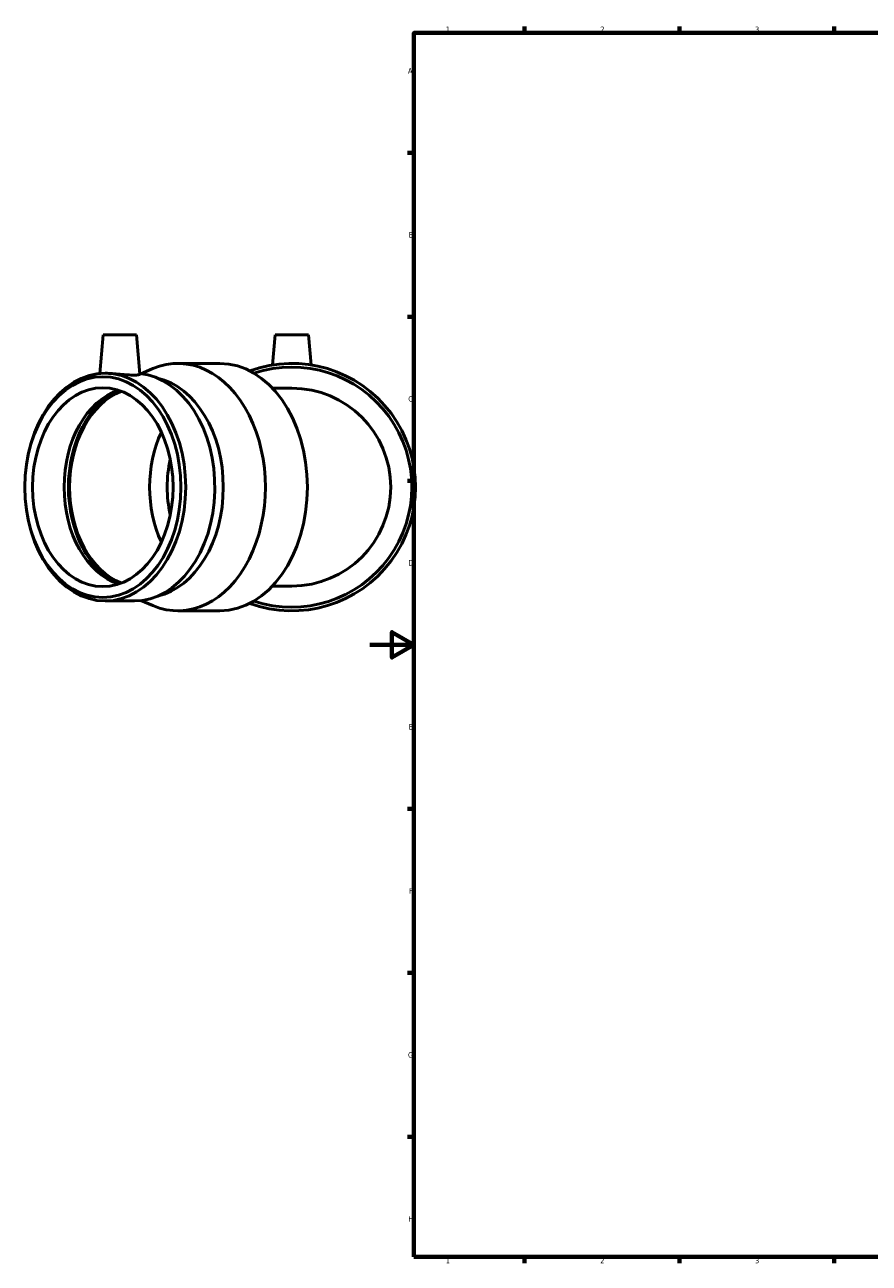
# Model space of a CAD drawing. Header units: millimetres. Extents: x -385 to 1435, y -208 to 1199.
# Tile 1 of 7: x -156 to 226, y 17 to 578. Entities that reach past the tile are written whole.
import ezdxf

# ---------------------------------------------------------------- set-up
doc = ezdxf.new("R2010")
doc.units = ezdxf.units.MM
doc.layers.add('Border (ISO)', color=7, linetype='Continuous', lineweight=70)
doc.layers.add('Visible (ISO)', color=7, linetype='Continuous', lineweight=50)
doc.styles.add('Note Text (ISO)', font='tahoma.ttf')

# ---------------------------------------------------------------- blocks, each defined once
blk = doc.blocks.new('Borders Default Border')
at = {"layer": 'Border (ISO)'}
for p, q in [((70.08, 574), (70.08, 576.9)), ((140.17, 574), (140.17, 576.9)), ((210.25, 574), (210.25, 576.9)), ((20, 519.75), (17.1, 519.75)), ((20, 445.5), (17.1, 445.5)), ((20, 371.25), (17.1, 371.25)), ((20, 222.75), (17.1, 222.75)), ((20, 148.5), (17.1, 148.5)), ((20, 74.25), (17.1, 74.25)), ((70.08, 20), (70.08, 17.1)), ((140.17, 20), (140.17, 17.1)), ((210.25, 20), (210.25, 17.1))]:
    blk.add_line(p, q, dxfattribs=at)
at = {"layer": 'Border (ISO)', "flags": 128}
for points in [[(20, 20), (20, 574), (821, 574), (821, 20), (20, 20)], [(0, 297), (20, 297), (10, 302.77), (10, 291.23), (20, 297)]]:
    blk.add_lwpolyline(points, dxfattribs=at)
at = {"layer": 'Border (ISO)', "color": 232, "true_color": 0xca0064, "char_height": 2.5, "attachment_point": 7, "style": 'Note Text (ISO)'}
for s, insert in [('1', (34.48, 574.4)), ('2', (104.37, 574.4)), ('3', (174.43, 574.35)), ('A', (17.29, 555.62)), ('B', (17.59, 481.37)), ('C', (17.43, 407.08)), ('D', (17.43, 332.88)), ('E', (17.64, 258.63)), ('F', (17.7, 184.38)), ('G', (17.31, 110.08)), ('H', (17.44, 35.88)), ('1', (34.48, 17.1)), ('2', (104.37, 17.1)), ('3', (174.43, 17.05))]:
    blk.add_mtext(s, dxfattribs=dict(at, insert=insert))

msp = doc.modelspace()

# ---------------------------------------------------------------- linework, layer by layer
at = {"layer": 'Visible (ISO)'}
for p, q in [((-120.69, 437.427), (-122.23, 419.831)), ((-120.69, 437.427), (-105.69, 437.427)), ((-105.69, 437.427), (-104.126, 419.547)), ((-42.816, 437.427), (-44.013, 423.748)), ((-42.816, 437.427), (-27.816, 437.427)), ((-27.816, 437.427), (-26.619, 423.748)), ((-103.625, 419.776), (-98.27, 422.054)), ((-86.864, 424.427), (-67.847, 424.427)), ((-119.787, 419.947), (-119.575, 419.947)), ((-35.316, 413.227), (-44.088, 413.227)), ((-44.088, 323.627), (-35.316, 323.627)), ((-119.787, 316.907), (-106.593, 316.907)), ((-103.625, 317.079), (-98.27, 314.801)), ((-86.864, 312.427), (-67.847, 312.427))]:
    msp.add_line(p, q, dxfattribs=at)
for radius, start, end in [(56, 250.10546, 109.89454), (54.36, 251.63255, 108.36745), (44.8, 270, 90)]:
    msp.add_arc((-35.316, 368.427), radius, start, end, dxfattribs=at)
for centre, major_axis, start_param, end_param in [((-86.864, 368.427), (0, 56), 2.8493989, 6.5753791), ((-67.847, 368.427), (0, 56), 3.1415927, 6.2831853), ((-106.593, 368.427), (0, 51.52), 3.1415927, 6.2160871), ((-101.656, 368.427), (0, 49.974), 3.2971091, 6.1276689), ((-106.593, 368.427), (0, -45), 3.3680157, 6.0567622), ((-104.1, 368.427), (0, -45.749), 3.4365243, 5.9882537), ((-104.1, 368.427), (0, -45), 3.4084178, 6.0163602), ((-67.847, 368.427), (0, 45), 0.9851108, 2.1564819), ((-63.887, 368.427), (0, 39.4), 1.2482336, 1.8933591)]:
    msp.add_ellipse(centre, major_axis=major_axis, ratio=0.7071068, start_param=start_param, end_param=end_param, dxfattribs=at)
for centre, major_axis in [((-119.787, 368.427), (0, -51.52)), ((-120.88, 368.427), (0, -49.974)), ((-120.88, 368.427), (0, -45))]:
    msp.add_ellipse(centre, major_axis=major_axis, ratio=0.7071068, dxfattribs=at)
msp.add_open_spline([(-104.126, 419.547), (-104.126, 419.547), (-104.126, 419.546), (-104.119, 419.444), (-104.338, 419.335), (-105.253, 419.181), (-105.948, 419.137), (-107.563, 419.137), (-108.586, 419.181), (-110.824, 419.335), (-112.039, 419.444), (-114.311, 419.647), (-115.522, 419.755), (-117.75, 419.906), (-118.769, 419.947), (-119.575, 419.947)], degree=3, knots=[2.0513721, 2.0513721, 2.0513721, 2.0513721, 2.0527661, 2.0527661, 2.395318, 2.395318, 2.73787, 2.73787, 3.0804219, 3.0804219, 3.4229739, 3.4229739, 3.7648894, 3.7648894, 4.106805, 4.106805, 4.106805, 4.106805], dxfattribs=at)

# ---------------------------------------------------------------- block references
msp.add_blockref('Borders Default Border', (0, 0))

doc.saveas('drawing.dxf')
